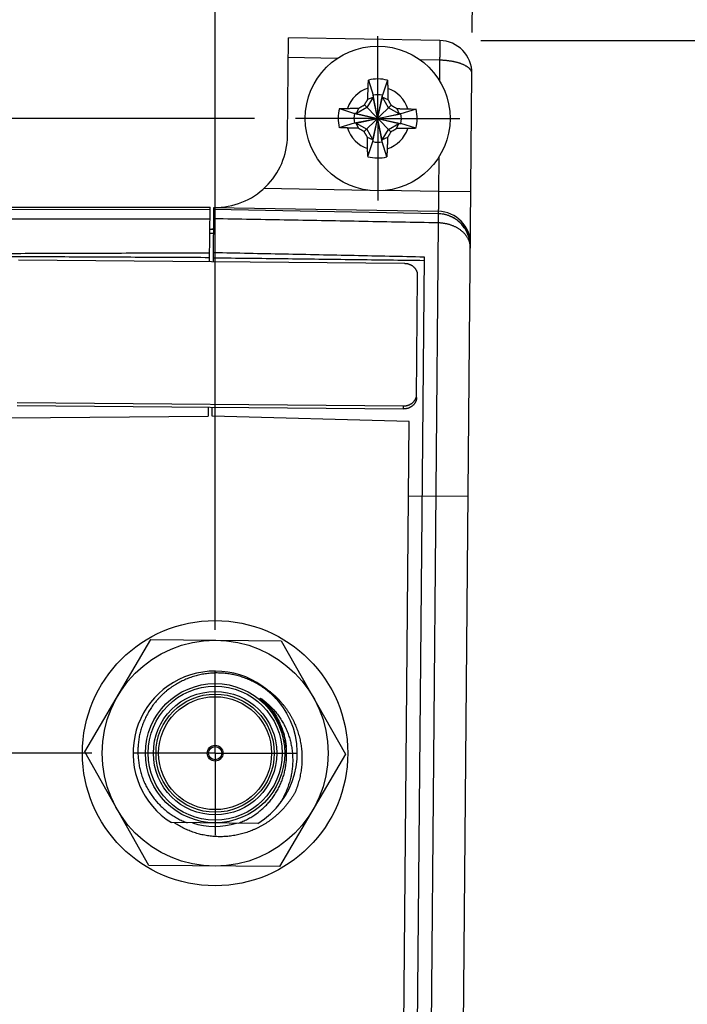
# Model space of a CAD drawing. Header units: inches. Extents: x 0 to 22, y 0 to 17.
# Tile 19 of 85: x 3.3 to 4.4, y 8.6 to 10.1. Entities that reach past the tile are written whole.
import ezdxf

# ---------------------------------------------------------------- set-up
doc = ezdxf.new("R2010")
doc.units = ezdxf.units.IN
doc.header["$LTSCALE"] = 1.21
doc.header["$MEASUREMENT"] = 0
doc.linetypes.add('CENTER', pattern=[0.6, 0.375, -0.075, 0.075, -0.075])
doc.layers.get('0').update_dxf_attribs({"linetype": 'CONTINUOUS'})
doc.layers.add('DEFAULT_1', color=7, linetype='CENTER')
doc.layers.add('DIMENSIONS', color=7, linetype='CONTINUOUS')
doc.styles.get("Standard").update_dxf_attribs({"font": 'txt', "width": 0.8})
doc.dimstyles.new('DIMSTYLE_1', dxfattribs={"dimtxt": 0.125, "dimasz": 0.18, "dimexe": 0.18, "dimexo": 0.0625, "dimgap": 0.09, "dimtad": 0, "dimtih": 1, "dimtoh": 1, "dimdec": 3, "dimzin": 4, "dimdsep": 46, "dimtxsty": 'STANDARD', "dimblk": '_FILLED', "dimblk1": '_FILLED', "dimblk2": '_FILLED', "dimcen": 0.09, "dimadec": 0, "dimazin": 0, "dimtp": 0.01, "dimtm": 0.01, "dimtfac": 1, "dimtdec": 3, "dimtofl": 0, "dimtmove": 0, "dimatfit": 3, "dimldrblk": '_FILLED', "dimfxl": 1, "dimtolj": 1, "dimtzin": 4, "dimarcsym": 0})
doc.dimstyles.new('DIMSTYLE_2', dxfattribs={"dimtxt": 0.125, "dimasz": 0.18, "dimexe": 0.18, "dimexo": 0.0625, "dimgap": 0.09, "dimtad": 0, "dimtih": 1, "dimtoh": 1, "dimdec": 3, "dimzin": 4, "dimdsep": 46, "dimtxsty": 'STANDARD', "dimblk": '_FILLED', "dimblk1": '_FILLED', "dimblk2": '_FILLED', "dimcen": 0.09, "dimadec": 0, "dimazin": 0, "dimtp": 0.01, "dimtm": 0.01, "dimtfac": 1, "dimtdec": 3, "dimtofl": 0, "dimtmove": 0, "dimatfit": 3, "dimldrblk": '_FILLED', "dimfxl": 1, "dimtolj": 1, "dimtzin": 4, "dimarcsym": 0})

# ---------------------------------------------------------------- blocks, each defined once
blk = doc.blocks.new('*D3')
at = {"layer": 'DIMENSIONS', "color": 2, "linetype": 'CONTINUOUS'}
blk.add_line((3.4518, 9.0061), (2.5117, 9.0061), dxfattribs=at)
at = {"layer": 'DIMENSIONS', "color": 2, "linetype": 'CONTINUOUS', "width": 0.8}
for s, p in [('[', (1.7492, 8.9436)), (']', (2.3492, 8.9436)), ('3.851', (1.1242, 8.9436)), ('97.81', (1.8492, 8.9436))]:
    blk.add_text(s, height=0.125, dxfattribs=at).set_placement(p)
blk = doc.blocks.new('_FILLED')
at = {"color": 0, "linetype": 'BYBLOCK'}
blk.add_solid([(0, 0), (-1, 0.1736), (-1, -0.1736)], dxfattribs=at)
blk = doc.blocks.new('*D4')
at = {"layer": 'DIMENSIONS', "color": 2, "linetype": 'CONTINUOUS'}
blk.add_line((3.6993, 9.9726), (2.5117, 9.9726), dxfattribs=at)
at = {"layer": 'DIMENSIONS', "color": 2, "linetype": 'CONTINUOUS', "width": 0.8}
for s, p in [('4.817', (1.0242, 9.9101)), ('[', (1.6492, 9.9101)), ('122.36', (1.7492, 9.9101)), (']', (2.3492, 9.9101))]:
    blk.add_text(s, height=0.125, dxfattribs=at).set_placement(p)
blk = doc.blocks.new('*D7')
at = {"layer": 'DIMENSIONS', "color": 2, "linetype": 'CONTINUOUS'}
blk.add_line((3.6394, 9.1937), (3.6394, 10.7828), dxfattribs=at)
at = {"layer": 'DIMENSIONS', "color": 2, "linetype": 'CONTINUOUS', "width": 0.8}
for s, p in [(']', (3.7019, 12.1703)), ('7.53', (3.7019, 11.7703)), ('[', (3.7019, 11.6703)), ('.297', (3.7019, 11.1453)), ('2X ', (3.7019, 10.8453))]:
    blk.add_text(s, height=0.125, rotation=90, dxfattribs=at).set_placement(p)
blk = doc.blocks.new('*D9')
at = {"layer": 'DIMENSIONS', "color": 2, "linetype": 'CONTINUOUS'}
for p, q in [((3.2407, 9.8447), (3.2506, 10.9797)), ((4.031, 10.1033), (4.0386, 10.9728)), ((3.2496, 10.8547), (2.8896, 10.8579)), ((4.0375, 10.8478), (4.3318, 10.8453)), ((4.3318, 10.8453), (4.4493, 10.8453))]:
    blk.add_line(p, q, dxfattribs=at)
at = {"layer": 'DIMENSIONS', "color": 2, "linetype": 'CONTINUOUS', "xscale": 0.18, "yscale": 0.18, "zscale": 0.18}
for p, rotation in [((3.2496, 10.8547), 359.5), ((4.0375, 10.8478), 179.5)]:
    blk.add_blockref('_FILLED', p, dxfattribs=dict(at, rotation=rotation))
at = {"layer": 'DIMENSIONS', "color": 2, "linetype": 'CONTINUOUS', "width": 0.8}
for s, p in [('[', (5.0368, 10.7828)), (']', (5.6368, 10.7828)), ('.788', (4.5118, 10.7828)), ('20.02', (5.1368, 10.7828))]:
    blk.add_text(s, height=0.125, dxfattribs=at).set_placement(p)
blk = doc.blocks.new('*D10')
at = {"layer": 'DIMENSIONS', "color": 2, "linetype": 'CONTINUOUS'}
for p, q in [((4.0439, 10.0913), (5.3509, 10.0913)), ((5.2259, 10.0913), (5.2259, 7.844)), ((5.2259, 5.0326), (5.2259, 7.594)), ((3.5413, 5.0326), (5.3509, 5.0326))]:
    blk.add_line(p, q, dxfattribs=at)
at = {"layer": 'DIMENSIONS', "color": 2, "linetype": 'CONTINUOUS', "xscale": 0.18, "yscale": 0.18, "zscale": 0.18}
for p, rotation in [((5.2259, 10.0913), 90), ((5.2259, 5.0326), 270)]:
    blk.add_blockref('_FILLED', p, dxfattribs=dict(at, rotation=rotation))
at = {"layer": 'DIMENSIONS', "color": 2, "linetype": 'CONTINUOUS', "width": 0.8}
for s, p in [('5.059', (4.5134, 7.6565)), ('[', (5.1384, 7.6565)), ('128.49', (5.2384, 7.6565)), (']', (5.8384, 7.6565))]:
    blk.add_text(s, height=0.125, dxfattribs=at).set_placement(p)

msp = doc.modelspace()

# ---------------------------------------------------------------- linework, layer by layer
at = {"color": 7, "linetype": 'CONTINUOUS'}
for p, q in [((3.7496, 9.9462), (3.7509, 10.0953)), ((3.9814, 10.0913), (3.7509, 10.0953)), ((3.8729, 10.0311), (3.8799, 10.0081)), ((3.9019, 10.0308), (3.8945, 10.008)), ((3.9895, 5.3457), (4.0305, 10.0408)), ((3.8799, 10.0052), (3.8705, 9.9893)), ((3.8719, 10.0018), (3.8799, 10.0052)), ((3.8793, 9.9373), (3.8945, 10.008)), ((3.8793, 9.9402), (3.8944, 10.0051)), ((3.8799, 10.0081), (3.8799, 10.0052)), ((3.8939, 9.9372), (3.8799, 10.0081)), ((3.8939, 9.9401), (3.8799, 10.0052)), ((3.8944, 10.0051), (3.8945, 10.008)), ((3.9035, 9.989), (3.8944, 10.0051)), ((3.8944, 10.0051), (3.9024, 10.0015)), ((3.8287, 9.9877), (3.8515, 9.9802)), ((3.8705, 9.9893), (3.8545, 9.9802)), ((3.8545, 9.9802), (3.858, 9.9882)), ((3.8664, 9.9525), (3.9074, 9.9928)), ((3.907, 9.9521), (3.8667, 9.9932)), ((3.9194, 9.9796), (3.9035, 9.989)), ((3.916, 9.9877), (3.9194, 9.9796)), ((3.9453, 9.9867), (3.9223, 9.9796)), ((3.8514, 9.9657), (3.9223, 9.9796)), ((3.8545, 9.9802), (3.8515, 9.9802)), ((3.8515, 9.9802), (3.9222, 9.9651)), ((3.8543, 9.9656), (3.9194, 9.9796)), ((3.8545, 9.9802), (3.9193, 9.9651)), ((3.9223, 9.9796), (3.9194, 9.9796)), ((3.8285, 9.9586), (3.8514, 9.9657)), ((3.8514, 9.9657), (3.8543, 9.9656)), ((3.8577, 9.9576), (3.8543, 9.9656)), ((3.8543, 9.9656), (3.8702, 9.9563)), ((3.8702, 9.9563), (3.8793, 9.9402)), ((3.8939, 9.9401), (3.9032, 9.956)), ((3.9032, 9.956), (3.9193, 9.9651)), ((3.9157, 9.9571), (3.9193, 9.9651)), ((3.9193, 9.9651), (3.9222, 9.9651)), ((3.945, 9.9576), (3.9222, 9.9651)), ((3.8793, 9.9402), (3.8713, 9.9438)), ((3.9019, 9.9435), (3.8939, 9.9401)), ((3.8719, 9.9145), (3.8793, 9.9373)), ((3.8793, 9.9402), (3.8793, 9.9373)), ((3.8939, 9.9372), (3.8939, 9.9401)), ((3.9009, 9.9142), (3.8939, 9.9372)), ((3.2902, 9.8373), (3.6317, 9.8373)), ((3.631, 9.7541), (3.6317, 9.8373)), ((3.637, 9.7541), (3.6377, 9.8372)), ((3.6377, 9.8372), (3.9791, 9.8313)), ((3.6317, 9.8338), (3.2902, 9.8336)), ((3.9791, 9.8275), (3.6377, 9.8338)), ((3.6314, 9.8039), (3.6374, 9.8038)), ((3.6374, 9.8038), (3.6344, 9.8038)), ((4.0282, 9.7808), (4.0282, 9.7809)), ((3.9196, 5.3607), (3.958, 9.7615)), ((3.928, 9.7515), (3.34, 9.7567)), ((3.9462, 9.5477), (3.9478, 9.7337)), ((3.3381, 9.54), (3.9261, 9.5349)), ((3.338, 9.5354), (3.926, 9.5302)), ((3.629, 9.5328), (3.6289, 9.5191)), ((3.6349, 9.5191), (3.635, 9.5328)), ((3.3289, 9.5165), (3.6289, 9.5191)), ((3.9349, 9.5112), (3.6349, 9.5191)), ((3.9008, 5.6114), (3.9349, 9.5112)), ((3.4408, 9.0079), (3.5416, 9.179)), ((3.5416, 9.179), (3.7402, 9.1773)), ((3.7402, 9.1773), (3.838, 9.0044)), ((3.5386, 8.835), (3.4408, 9.0079)), ((3.838, 9.0044), (3.7372, 8.8333)), ((3.7042, 8.8992), (3.5728, 8.9004)), ((3.7372, 8.8333), (3.5386, 8.835))]:
    msp.add_line(p, q, dxfattribs=at)
at = {"color": 9, "linetype": 'CONTINUOUS'}
for p, q in [((3.8252, 10.064), (3.7507, 10.0653)), ((3.9811, 10.0613), (3.9518, 10.0618)), ((3.9811, 10.0613), (3.9808, 10.0303)), ((3.9798, 9.9133), (3.9793, 9.8613)), ((3.8746, 9.8631), (3.7137, 9.8659)), ((3.9793, 9.8613), (3.8953, 9.8627)), ((4.0289, 9.8608), (3.9793, 9.8613)), ((3.9789, 9.8136), (3.9396, 5.3083)), ((3.926, 9.5302), (3.9261, 9.5349)), ((3.9339, 9.3982), (4.0249, 9.3974))]:
    msp.add_line(p, q, dxfattribs=at)
at = {"color": 7, "linetype": 'CONTINUOUS'}
msp.add_lwpolyline([(4.0282, 9.7755), (4.0281, 9.7774), (4.028, 9.7797), (4.0278, 9.7819), (4.0275, 9.7841), (4.0271, 9.7862), (4.0267, 9.7884), (4.0261, 9.7905), (4.0255, 9.7926), (4.0247, 9.7946), (4.0239, 9.7966), (4.0231, 9.7986), (4.0221, 9.8006), (4.021, 9.8024), (4.0199, 9.8043), (4.0188, 9.806), (4.0175, 9.8078), (4.0162, 9.8094), (4.0148, 9.811), (4.0134, 9.8125), (4.0119, 9.814), (4.0104, 9.8154), (4.0088, 9.8167), (4.0072, 9.818), (4.0055, 9.8192), (4.0038, 9.8203), (4.002, 9.8213), (4.0002, 9.8223), (3.9984, 9.8231), (3.9965, 9.824), (3.9946, 9.8247), (3.9927, 9.8253), (3.9908, 9.8259), (3.9888, 9.8264), (3.9869, 9.8268), (3.9849, 9.8271), (3.9829, 9.8273), (3.9809, 9.8275), (3.9791, 9.8275)], dxfattribs=at)
for centre, radius in [((3.8869, 9.9726), 0.1102), ((3.6394, 9.0061), 0.202), ((3.6394, 9.0061), 0.172), ((3.6394, 9.0061), 0.106), ((3.6394, 9.0061), 0.09), ((3.6394, 9.0061), 0.012), ((3.6394, 9.0061), 0.01)]:
    msp.add_circle(centre, radius, dxfattribs=at)
at = {"color": 9, "linetype": 'CONTINUOUS'}
for radius in [0.102, 0.094, 0.086]:
    msp.add_circle((3.6394, 9.0061), radius, dxfattribs=at)
at = {"color": 7, "linetype": 'CONTINUOUS'}
for centre, radius, start, end in [((3.9805, 10.0413), 0.05, 359.5, 88.9726), ((3.8869, 9.9726), 0.0601, 75.5154, 103.4846), ((3.8869, 9.9726), 0.0361, 77.8738, 101.1262), ((3.8869, 9.9726), 0.0601, 165.5154, 193.4846), ((3.8869, 9.9726), 0.0601, 345.5154, 13.4846), ((3.8869, 9.9726), 0.0361, 167.8738, 191.1262), ((3.8869, 9.9726), 0.0361, 347.8738, 11.1262), ((3.6396, 9.9472), 0.11, 268.9583, 359.5), ((3.8869, 9.9726), 0.0361, 257.8738, 281.1262), ((3.8869, 9.9726), 0.0601, 255.5154, 283.4846), ((3.9782, 9.7813), 0.05, 359.5, 89), ((3.6394, 9.0061), 0.125, 29.0421, 237.777), ((3.6394, 9.0061), 0.125, 301.223, 28.9671), ((3.6394, 9.0061), 0.1115, 251.9753, 287.0247)]:
    msp.add_arc(centre, radius, start, end, dxfattribs=at)
at = {"color": 9, "linetype": 'CONTINUOUS'}
for start, end in [(107.5064, 161.4936), (17.5064, 71.4936), (197.5064, 251.4936), (287.5064, 341.4936)]:
    msp.add_arc((3.8869, 9.9726), 0.0483, start, end, dxfattribs=at)
for points, knots in [([(3.9814, 10.0913), (3.9814, 10.0913), (3.9814, 10.0912), (3.9814, 10.0911), (3.9814, 10.0909), (3.9814, 10.0907), (3.9814, 10.0904), (3.9814, 10.09), (3.9814, 10.0896), (3.9814, 10.0891), (3.9815, 10.0886), (3.9815, 10.088), (3.9815, 10.0874), (3.9815, 10.0866), (3.9815, 10.0859), (3.9815, 10.0851), (3.9815, 10.0843), (3.9814, 10.0834), (3.9814, 10.0826), (3.9814, 10.0818), (3.9814, 10.0809), (3.9814, 10.0799), (3.9814, 10.0788), (3.9814, 10.0778), (3.9814, 10.0767), (3.9814, 10.0756), (3.9814, 10.0747), (3.9814, 10.0737), (3.9814, 10.0728), (3.9814, 10.0719), (3.9813, 10.0709), (3.9813, 10.0698), (3.9813, 10.0687), (3.9813, 10.0674), (3.9813, 10.0661), (3.9813, 10.0648), (3.9812, 10.0635), (3.9813, 10.0623), (3.9811, 10.0616), (3.9811, 10.0613)], [0, 0, 0, 0, 0.001642, 0.005088, 0.010847, 0.018894, 0.02914, 0.041401, 0.055433, 0.071157, 0.088642, 0.108107, 0.129849, 0.15385, 0.179614, 0.206484, 0.233702, 0.260811, 0.288133, 0.316288, 0.34616, 0.378648, 0.413799, 0.450232, 0.486466, 0.521412, 0.5542, 0.585172, 0.615272, 0.645739, 0.677893, 0.712862, 0.751445, 0.793326, 0.837735, 0.882907, 0.92653, 0.966339, 1, 1, 1, 1]), ([(4.0305, 10.0408), (4.0305, 10.0411), (4.0305, 10.0417), (4.0303, 10.0426), (4.0301, 10.0435), (4.0297, 10.0444), (4.0293, 10.0453), (4.0288, 10.0462), (4.0281, 10.047), (4.0274, 10.0478), (4.0266, 10.0487), (4.0257, 10.0495), (4.0247, 10.0503), (4.0236, 10.0511), (4.0225, 10.0518), (4.0213, 10.0525), (4.02, 10.0532), (4.0187, 10.0539), (4.0172, 10.0546), (4.0158, 10.0552), (4.0142, 10.0558), (4.0126, 10.0564), (4.011, 10.0569), (4.0093, 10.0574), (4.0075, 10.0579), (4.0058, 10.0583), (4.004, 10.0588), (4.0021, 10.0591), (4.0003, 10.0595), (3.9984, 10.0598), (3.9964, 10.0601), (3.9945, 10.0604), (3.9925, 10.0606), (3.9906, 10.0608), (3.9886, 10.061), (3.9867, 10.0611), (3.9848, 10.0612), (3.9829, 10.0612), (3.9817, 10.0613), (3.9811, 10.0613)], [0, 0, 0, 0, 0.015528, 0.031599, 0.047827, 0.06439, 0.081453, 0.099163, 0.117645, 0.136992, 0.157255, 0.178464, 0.200614, 0.223678, 0.24762, 0.272427, 0.298081, 0.324572, 0.3519, 0.380069, 0.409078, 0.438855, 0.469279, 0.500213, 0.531606, 0.563471, 0.595834, 0.628693, 0.66203, 0.695833, 0.730044, 0.764546, 0.799216, 0.833888, 0.868348, 0.902388, 0.935809, 0.968414, 1, 1, 1, 1]), ([(3.9793, 9.8613), (3.9793, 9.8608), (3.9794, 9.8598), (3.9794, 9.8583), (3.9794, 9.8569), (3.9794, 9.8554), (3.9794, 9.854), (3.9794, 9.8526), (3.9794, 9.8512), (3.9794, 9.8498), (3.9794, 9.8485), (3.9794, 9.8471), (3.9794, 9.8459), (3.9794, 9.8446), (3.9794, 9.8434), (3.9794, 9.8423), (3.9794, 9.8411), (3.9793, 9.8401), (3.9793, 9.8391), (3.9793, 9.8381), (3.9793, 9.8372), (3.9793, 9.8363), (3.9793, 9.8356), (3.9793, 9.8348), (3.9793, 9.8342), (3.9792, 9.8336), (3.9792, 9.833), (3.9792, 9.8326), (3.9792, 9.8322), (3.9792, 9.8319), (3.9791, 9.8316), (3.9791, 9.8314), (3.9791, 9.8313), (3.9791, 9.8313), (3.9791, 9.8313)], [0, 0, 0, 0, 0.049081, 0.098017, 0.146699, 0.195014, 0.242848, 0.29009, 0.336637, 0.382392, 0.42725, 0.471089, 0.513787, 0.555238, 0.595361, 0.634074, 0.671278, 0.706863, 0.740732, 0.772811, 0.803029, 0.831312, 0.857579, 0.881757, 0.903794, 0.923653, 0.941295, 0.956678, 0.969763, 0.980518, 0.988919, 0.99495, 0.998613, 1, 1, 1, 1]), ([(3.9791, 9.8275), (3.9791, 9.8275), (3.9791, 9.8275), (3.9791, 9.8275), (3.9791, 9.8274), (3.9791, 9.8273), (3.9791, 9.827), (3.9791, 9.8267), (3.9791, 9.8264), (3.9791, 9.8259), (3.9791, 9.8254), (3.9791, 9.8249), (3.9791, 9.8242), (3.9791, 9.8235), (3.9791, 9.8228), (3.979, 9.822), (3.979, 9.8211), (3.979, 9.8202), (3.979, 9.8192), (3.979, 9.8181), (3.979, 9.8171), (3.979, 9.8159), (3.9789, 9.8148), (3.9789, 9.814), (3.9789, 9.8136)], [0, 0, 0, 0, 0.000078, 0.001485, 0.007881, 0.019302, 0.035725, 0.057113, 0.083416, 0.114573, 0.15051, 0.191144, 0.236378, 0.286106, 0.340211, 0.398567, 0.461035, 0.527469, 0.597713, 0.671601, 0.748959, 0.829606, 0.913352, 1, 1, 1, 1]), ([(3.9791, 9.8313), (3.9791, 9.8312), (3.9791, 9.8311), (3.9791, 9.8308), (3.9791, 9.8303), (3.9791, 9.8295), (3.9791, 9.8286), (3.9791, 9.8279), (3.9791, 9.8275)], [0, 0, 0, 0, 0.027985, 0.111913, 0.251723, 0.447318, 0.698569, 1, 1, 1, 1]), ([(4.0282, 9.7777), (4.0282, 9.7784), (4.0282, 9.7799), (4.028, 9.782), (4.0278, 9.7841), (4.0275, 9.7863), (4.0271, 9.7884), (4.0266, 9.7905), (4.026, 9.7925), (4.0254, 9.7946), (4.0246, 9.7966), (4.0237, 9.7985), (4.0228, 9.8005), (4.0218, 9.8024), (4.0207, 9.8042), (4.0195, 9.806), (4.0182, 9.8077), (4.0169, 9.8094), (4.0155, 9.8111), (4.014, 9.8126), (4.0125, 9.8141), (4.0108, 9.8156), (4.0092, 9.8169), (4.0074, 9.8182), (4.0057, 9.8194), (4.0038, 9.8206), (4.0019, 9.8216), (4, 9.8226), (3.998, 9.8235), (3.996, 9.8243), (3.994, 9.825), (3.9919, 9.8257), (3.9898, 9.8262), (3.9877, 9.8267), (3.9861, 9.8269), (3.9853, 9.827), (3.9852, 9.827)], [0, 0, 0, 0, 0.029994, 0.059989, 0.089987, 0.119989, 0.149997, 0.180011, 0.210034, 0.240067, 0.27011, 0.300164, 0.330231, 0.360312, 0.390407, 0.420516, 0.450641, 0.480782, 0.51094, 0.541113, 0.571303, 0.601509, 0.631732, 0.66197, 0.692224, 0.722493, 0.752776, 0.783073, 0.813382, 0.843703, 0.874035, 0.904376, 0.934725, 0.965082, 0.995445, 1, 1, 1, 1]), ([(3.2901, 9.8196), (3.3276, 9.8196), (3.4031, 9.8197), (3.5169, 9.8198), (3.5932, 9.8199), (3.6315, 9.8199)], [0, 0, 0, 0, 0.329762, 0.663114, 1, 1, 1, 1]), ([(3.9789, 9.8136), (3.9411, 9.8143), (3.8653, 9.8157), (3.7515, 9.8178), (3.6755, 9.8192), (3.6375, 9.8199)], [0, 0, 0, 0, 0.332719, 0.66605, 1, 1, 1, 1]), ([(4.0282, 9.7755), (4.0282, 9.7759), (4.0281, 9.777), (4.028, 9.7785), (4.0278, 9.7801), (4.0275, 9.7817), (4.0271, 9.7833), (4.0266, 9.7849), (4.026, 9.7865), (4.0254, 9.788), (4.0246, 9.7895), (4.0238, 9.791), (4.0228, 9.7925), (4.0218, 9.7939), (4.0208, 9.7953), (4.0196, 9.7967), (4.0184, 9.798), (4.0171, 9.7993), (4.0157, 9.8005), (4.0143, 9.8017), (4.0128, 9.8028), (4.0112, 9.8039), (4.0096, 9.805), (4.008, 9.806), (4.0063, 9.8069), (4.0045, 9.8078), (4.0027, 9.8086), (4.0009, 9.8093), (3.999, 9.81), (3.9971, 9.8107), (3.9951, 9.8113), (3.9932, 9.8118), (3.9912, 9.8122), (3.9892, 9.8126), (3.9871, 9.8129), (3.9851, 9.8132), (3.9831, 9.8134), (3.981, 9.8135), (3.9796, 9.8136), (3.9789, 9.8136)], [0, 0, 0, 0, 0.021247, 0.044741, 0.06832, 0.09201, 0.115835, 0.139839, 0.164065, 0.188529, 0.213228, 0.238157, 0.263339, 0.288787, 0.314507, 0.340505, 0.366787, 0.39335, 0.420189, 0.447299, 0.474679, 0.502321, 0.530214, 0.558349, 0.586714, 0.615294, 0.644079, 0.673056, 0.70221, 0.731526, 0.760989, 0.790583, 0.820295, 0.850107, 0.879995, 0.909939, 0.939928, 0.969952, 1, 1, 1, 1]), ([(3.7099, 9.0887), (3.7108, 9.0879), (3.7127, 9.0863), (3.7154, 9.0837), (3.7181, 9.081), (3.7206, 9.0783), (3.723, 9.0755), (3.7254, 9.0725), (3.7276, 9.0695), (3.7297, 9.0665), (3.7318, 9.0633), (3.7337, 9.0601), (3.7355, 9.0568), (3.7372, 9.0535), (3.7387, 9.0501), (3.7402, 9.0466), (3.7415, 9.0431), (3.7428, 9.0396), (3.7438, 9.036), (3.7448, 9.0324), (3.7457, 9.0288), (3.7464, 9.0251), (3.747, 9.0214), (3.7474, 9.0181), (3.7476, 9.0161), (3.7476, 9.0152)], [0, 0, 0, 0, 0.044147, 0.088294, 0.132442, 0.176589, 0.220736, 0.264883, 0.309031, 0.353178, 0.397325, 0.441472, 0.485619, 0.529767, 0.573914, 0.618061, 0.662208, 0.706356, 0.750503, 0.79465, 0.838797, 0.882944, 0.927092, 0.971239, 1, 1, 1, 1])]:
    msp.add_open_spline(points, degree=3, knots=knots, dxfattribs=at)
at = {"color": 7, "linetype": 'CONTINUOUS'}
for points, knots in [([(3.8723, 10.0187), (3.8724, 10.0197), (3.8725, 10.0216), (3.8726, 10.0247), (3.8727, 10.0279), (3.8728, 10.03), (3.8729, 10.0311)], [0, 0, 0, 0, 0.230122, 0.481149, 0.741523, 1, 1, 1, 1]), ([(3.9019, 10.0308), (3.9019, 10.0298), (3.902, 10.0277), (3.9021, 10.0245), (3.9022, 10.0214), (3.9022, 10.0194), (3.9022, 10.0185)], [0, 0, 0, 0, 0.251754, 0.510286, 0.763771, 1, 1, 1, 1]), ([(3.8719, 10.0018), (3.8719, 10.0023), (3.8719, 10.0034), (3.8719, 10.005), (3.872, 10.0068), (3.872, 10.0088), (3.8721, 10.0109), (3.8722, 10.0133), (3.8723, 10.0159), (3.8723, 10.0177), (3.8723, 10.0187)], [0, 0, 0, 0, 0.09198, 0.189892, 0.295352, 0.409971, 0.535336, 0.673456, 0.827316, 1, 1, 1, 1]), ([(3.9022, 10.0185), (3.9022, 10.0175), (3.9023, 10.0156), (3.9023, 10.013), (3.9023, 10.0107), (3.9023, 10.0085), (3.9024, 10.0066), (3.9024, 10.0048), (3.9024, 10.0031), (3.9024, 10.002), (3.9024, 10.0015)], [0, 0, 0, 0, 0.172684, 0.326544, 0.464664, 0.590029, 0.704648, 0.810108, 0.90802, 1, 1, 1, 1]), ([(3.8667, 9.9932), (3.8669, 9.9935), (3.8674, 9.9942), (3.868, 9.9953), (3.8686, 9.9964), (3.8693, 9.9974), (3.8699, 9.9985), (3.8706, 9.9996), (3.8712, 10.0007), (3.8716, 10.0014), (3.8719, 10.0018)], [0, 0, 0, 0, 0.124746, 0.249067, 0.373183, 0.497319, 0.621718, 0.746723, 0.872695, 1, 1, 1, 1]), ([(3.9024, 10.0015), (3.9026, 10.0011), (3.903, 10.0004), (3.9037, 9.9993), (3.9043, 9.9982), (3.9049, 9.9971), (3.9055, 9.9961), (3.9062, 9.995), (3.9068, 9.9939), (3.9072, 9.9932), (3.9074, 9.9928)], [0, 0, 0, 0, 0.127311, 0.253287, 0.378294, 0.502693, 0.626828, 0.750941, 0.875259, 1, 1, 1, 1]), ([(3.8287, 9.9877), (3.8298, 9.9877), (3.8319, 9.9878), (3.835, 9.9879), (3.8381, 9.9879), (3.8401, 9.988), (3.8411, 9.988)], [0, 0, 0, 0, 0.251754, 0.510286, 0.763771, 1, 1, 1, 1]), ([(3.8411, 9.988), (3.842, 9.988), (3.8439, 9.988), (3.8465, 9.9881), (3.8489, 9.9881), (3.851, 9.9881), (3.853, 9.9881), (3.8548, 9.9882), (3.8564, 9.9882), (3.8575, 9.9882), (3.858, 9.9882)], [0, 0, 0, 0, 0.172684, 0.326544, 0.464664, 0.590029, 0.704648, 0.810108, 0.90802, 1, 1, 1, 1]), ([(3.858, 9.9882), (3.8584, 9.9884), (3.8591, 9.9888), (3.8602, 9.9894), (3.8613, 9.9901), (3.8624, 9.9907), (3.8635, 9.9913), (3.8646, 9.9919), (3.8656, 9.9925), (3.8664, 9.993), (3.8667, 9.9932)], [0, 0, 0, 0, 0.127311, 0.253288, 0.378295, 0.502694, 0.626829, 0.750942, 0.875259, 1, 1, 1, 1]), ([(3.9074, 9.9928), (3.9078, 9.9926), (3.9085, 9.9922), (3.9095, 9.9915), (3.9106, 9.9909), (3.9117, 9.9903), (3.9128, 9.9896), (3.9138, 9.989), (3.9149, 9.9883), (3.9156, 9.9879), (3.916, 9.9877)], [0, 0, 0, 0, 0.124746, 0.249067, 0.373182, 0.497318, 0.621717, 0.746722, 0.872694, 1, 1, 1, 1]), ([(3.916, 9.9877), (3.9165, 9.9877), (3.9176, 9.9876), (3.9193, 9.9876), (3.9211, 9.9875), (3.923, 9.9875), (3.9252, 9.9874), (3.9275, 9.9874), (3.9301, 9.9873), (3.932, 9.9872), (3.9329, 9.9872)], [0, 0, 0, 0, 0.09198, 0.189892, 0.295352, 0.409971, 0.535336, 0.673456, 0.827316, 1, 1, 1, 1]), ([(3.9329, 9.9872), (3.9339, 9.9871), (3.9359, 9.9871), (3.9389, 9.987), (3.9421, 9.9868), (3.9442, 9.9867), (3.9453, 9.9867)], [0, 0, 0, 0, 0.230122, 0.481149, 0.741523, 1, 1, 1, 1]), ([(3.8408, 9.9581), (3.8399, 9.9581), (3.8379, 9.9582), (3.8348, 9.9583), (3.8317, 9.9585), (3.8295, 9.9586), (3.8285, 9.9586)], [0, 0, 0, 0, 0.230122, 0.481149, 0.741523, 1, 1, 1, 1]), ([(3.8577, 9.9576), (3.8572, 9.9576), (3.8562, 9.9577), (3.8545, 9.9577), (3.8527, 9.9577), (3.8507, 9.9578), (3.8486, 9.9579), (3.8463, 9.9579), (3.8436, 9.958), (3.8418, 9.9581), (3.8408, 9.9581)], [0, 0, 0, 0, 0.09198, 0.189892, 0.295352, 0.409971, 0.535336, 0.673456, 0.827316, 1, 1, 1, 1]), ([(3.8664, 9.9525), (3.866, 9.9527), (3.8653, 9.9531), (3.8642, 9.9538), (3.8631, 9.9544), (3.8621, 9.955), (3.861, 9.9557), (3.8599, 9.9563), (3.8588, 9.957), (3.8581, 9.9574), (3.8577, 9.9576)], [0, 0, 0, 0, 0.124746, 0.249067, 0.373183, 0.497319, 0.621718, 0.746723, 0.872695, 1, 1, 1, 1]), ([(3.9157, 9.9571), (3.9154, 9.9569), (3.9146, 9.9565), (3.9135, 9.9558), (3.9125, 9.9552), (3.9114, 9.9546), (3.9103, 9.954), (3.9092, 9.9534), (3.9081, 9.9528), (3.9074, 9.9523), (3.907, 9.9521)], [0, 0, 0, 0, 0.127311, 0.253288, 0.378295, 0.502694, 0.626829, 0.750942, 0.875259, 1, 1, 1, 1]), ([(3.9327, 9.9573), (3.9317, 9.9573), (3.9299, 9.9573), (3.9272, 9.9572), (3.9249, 9.9572), (3.9228, 9.9572), (3.9208, 9.9572), (3.919, 9.9571), (3.9173, 9.9571), (3.9163, 9.9571), (3.9157, 9.9571)], [0, 0, 0, 0, 0.172684, 0.326545, 0.464664, 0.590029, 0.704648, 0.810108, 0.90802, 1, 1, 1, 1]), ([(3.945, 9.9576), (3.944, 9.9576), (3.9419, 9.9575), (3.9388, 9.9574), (3.9357, 9.9574), (3.9337, 9.9573), (3.9327, 9.9573)], [0, 0, 0, 0, 0.251754, 0.510286, 0.763771, 1, 1, 1, 1]), ([(3.8713, 9.9438), (3.8711, 9.9441), (3.8707, 9.9449), (3.8701, 9.946), (3.8695, 9.9471), (3.8688, 9.9482), (3.8682, 9.9492), (3.8676, 9.9503), (3.867, 9.9514), (3.8666, 9.9521), (3.8664, 9.9525)], [0, 0, 0, 0, 0.127311, 0.253288, 0.378295, 0.502694, 0.626829, 0.750942, 0.875259, 1, 1, 1, 1]), ([(3.8715, 9.9268), (3.8715, 9.9278), (3.8715, 9.9297), (3.8715, 9.9323), (3.8714, 9.9346), (3.8714, 9.9368), (3.8714, 9.9387), (3.8714, 9.9405), (3.8714, 9.9422), (3.8713, 9.9433), (3.8713, 9.9438)], [0, 0, 0, 0, 0.172684, 0.326544, 0.464664, 0.590029, 0.704648, 0.810108, 0.90802, 1, 1, 1, 1]), ([(3.9019, 9.9435), (3.9019, 9.943), (3.9019, 9.9419), (3.9018, 9.9403), (3.9018, 9.9385), (3.9017, 9.9365), (3.9017, 9.9344), (3.9016, 9.932), (3.9015, 9.9294), (3.9014, 9.9276), (3.9014, 9.9266)], [0, 0, 0, 0, 0.09198, 0.189892, 0.295352, 0.409971, 0.535336, 0.673456, 0.827316, 1, 1, 1, 1]), ([(3.907, 9.9521), (3.9068, 9.9518), (3.9064, 9.9511), (3.9058, 9.95), (3.9051, 9.9489), (3.9045, 9.9478), (3.9038, 9.9468), (3.9032, 9.9457), (3.9026, 9.9446), (3.9021, 9.9439), (3.9019, 9.9435)], [0, 0, 0, 0, 0.124746, 0.249067, 0.373182, 0.497318, 0.621717, 0.746722, 0.872694, 1, 1, 1, 1]), ([(3.8719, 9.9145), (3.8718, 9.9155), (3.8718, 9.9176), (3.8717, 9.9208), (3.8716, 9.9239), (3.8716, 9.9259), (3.8715, 9.9268)], [0, 0, 0, 0, 0.251754, 0.510286, 0.763771, 1, 1, 1, 1]), ([(3.9014, 9.9266), (3.9014, 9.9256), (3.9013, 9.9237), (3.9012, 9.9206), (3.901, 9.9174), (3.9009, 9.9153), (3.9009, 9.9142)], [0, 0, 0, 0, 0.230122, 0.481149, 0.741523, 1, 1, 1, 1]), ([(3.631, 9.7606), (3.5954, 9.7607), (3.5242, 9.7611), (3.4172, 9.7616), (3.3458, 9.762), (3.31, 9.7622)], [0, 0, 0, 0, 0.332622, 0.665955, 1, 1, 1, 1]), ([(3.3101, 9.7671), (3.3457, 9.7672), (3.4169, 9.7675), (3.5239, 9.7678), (3.5953, 9.768), (3.6311, 9.7681)], [0, 0, 0, 0, 0.332636, 0.665969, 1, 1, 1, 1]), ([(3.958, 9.7615), (3.9225, 9.7622), (3.8512, 9.7637), (3.7442, 9.7659), (3.6728, 9.7673), (3.6371, 9.7681)], [0, 0, 0, 0, 0.332636, 0.665969, 1, 1, 1, 1]), ([(3.637, 9.7605), (3.6726, 9.7601), (3.7439, 9.7592), (3.8509, 9.7579), (3.9223, 9.757), (3.958, 9.7565)], [0, 0, 0, 0, 0.332622, 0.665955, 1, 1, 1, 1]), ([(3.9478, 9.7337), (3.9478, 9.734), (3.9478, 9.7346), (3.9477, 9.7355), (3.9476, 9.7365), (3.9474, 9.7374), (3.9472, 9.7383), (3.9469, 9.7392), (3.9465, 9.74), (3.9461, 9.7409), (3.9457, 9.7417), (3.9452, 9.7426), (3.9447, 9.7434), (3.9441, 9.7441), (3.9434, 9.7449), (3.9428, 9.7456), (3.9421, 9.7462), (3.9413, 9.7469), (3.9405, 9.7475), (3.9397, 9.7481), (3.9388, 9.7486), (3.9379, 9.7491), (3.937, 9.7495), (3.9361, 9.75), (3.9351, 9.7503), (3.9341, 9.7506), (3.9331, 9.7509), (3.9321, 9.7511), (3.9311, 9.7513), (3.93, 9.7514), (3.929, 9.7515), (3.9283, 9.7515), (3.928, 9.7515)], [0, 0, 0, 0, 0.031259, 0.062546, 0.093873, 0.125279, 0.156767, 0.18838, 0.220112, 0.252007, 0.284055, 0.316295, 0.348714, 0.381344, 0.414172, 0.447219, 0.480476, 0.513946, 0.547631, 0.581516, 0.61561, 0.649882, 0.684347, 0.718965, 0.753751, 0.788658, 0.823699, 0.858829, 0.894053, 0.92933, 0.964656, 1, 1, 1, 1]), ([(3.9261, 9.5349), (3.9264, 9.5349), (3.9271, 9.5349), (3.9282, 9.535), (3.9292, 9.5351), (3.9302, 9.5352), (3.9312, 9.5354), (3.9322, 9.5357), (3.9332, 9.536), (3.9342, 9.5363), (3.9352, 9.5367), (3.9361, 9.5372), (3.937, 9.5376), (3.9378, 9.5382), (3.9387, 9.5387), (3.9395, 9.5393), (3.9403, 9.5399), (3.941, 9.5406), (3.9417, 9.5413), (3.9423, 9.542), (3.9429, 9.5428), (3.9435, 9.5436), (3.944, 9.5444), (3.9444, 9.5452), (3.9448, 9.5461), (3.9452, 9.5469), (3.9455, 9.5478), (3.9458, 9.5487), (3.946, 9.5496), (3.9461, 9.5506), (3.9462, 9.5515), (3.9462, 9.5521), (3.9462, 9.5524)], [0, 0, 0, 0, 0.035344, 0.07067, 0.105947, 0.141171, 0.176301, 0.211342, 0.246249, 0.281035, 0.315653, 0.350118, 0.38439, 0.418484, 0.452369, 0.486054, 0.519524, 0.552781, 0.585828, 0.618656, 0.651286, 0.683705, 0.715945, 0.747993, 0.779888, 0.81162, 0.843233, 0.874721, 0.906127, 0.937454, 0.968741, 1, 1, 1, 1]), ([(3.9462, 9.5477), (3.9462, 9.5474), (3.9461, 9.5468), (3.9461, 9.5459), (3.9459, 9.545), (3.9457, 9.5441), (3.9455, 9.5432), (3.9452, 9.5423), (3.9448, 9.5414), (3.9444, 9.5406), (3.9439, 9.5397), (3.9434, 9.5389), (3.9429, 9.5381), (3.9423, 9.5374), (3.9416, 9.5366), (3.9409, 9.5359), (3.9402, 9.5353), (3.9394, 9.5346), (3.9386, 9.5341), (3.9378, 9.5335), (3.9369, 9.533), (3.936, 9.5325), (3.9351, 9.5321), (3.9342, 9.5317), (3.9332, 9.5313), (3.9322, 9.531), (3.9312, 9.5308), (3.9302, 9.5306), (3.9292, 9.5304), (3.9281, 9.5303), (3.9271, 9.5302), (3.9264, 9.5302), (3.926, 9.5302)], [0, 0, 0, 0, 0.031259, 0.062546, 0.093873, 0.125279, 0.156767, 0.18838, 0.220112, 0.252007, 0.284055, 0.316295, 0.348714, 0.381344, 0.414172, 0.447219, 0.480476, 0.513946, 0.547631, 0.581516, 0.61561, 0.649882, 0.684347, 0.718965, 0.753751, 0.788658, 0.823699, 0.858829, 0.894053, 0.92933, 0.964656, 1, 1, 1, 1]), ([(3.6405, 9.1282), (3.6391, 9.1281), (3.6364, 9.1281), (3.6323, 9.1278), (3.6283, 9.1274), (3.6242, 9.1269), (3.6202, 9.1262), (3.6162, 9.1254), (3.6123, 9.1245), (3.6083, 9.1234), (3.6045, 9.1222), (3.6006, 9.1209), (3.5968, 9.1194), (3.5931, 9.1178), (3.5894, 9.1161), (3.5858, 9.1143), (3.5822, 9.1124), (3.5788, 9.1103), (3.5753, 9.1081), (3.572, 9.1058), (3.5687, 9.1034), (3.5656, 9.1009), (3.5625, 9.0983), (3.5595, 9.0956), (3.5566, 9.0928), (3.5538, 9.0899), (3.5511, 9.0869), (3.5485, 9.0839), (3.546, 9.0807), (3.5436, 9.0775), (3.5414, 9.0741), (3.5392, 9.0707), (3.5372, 9.0673), (3.5353, 9.0638), (3.5335, 9.0602), (3.5318, 9.0565), (3.5302, 9.0529), (3.5288, 9.0491), (3.5275, 9.0453), (3.5264, 9.0415), (3.5253, 9.0377), (3.5244, 9.0338), (3.5236, 9.0299), (3.523, 9.0259), (3.5225, 9.022), (3.5221, 9.018), (3.5219, 9.014), (3.5218, 9.0101), (3.5218, 9.0061), (3.522, 9.0021), (3.5223, 8.9982), (3.5227, 8.9942), (3.5233, 8.9903), (3.5239, 8.9864), (3.5248, 8.9825), (3.5257, 8.9787), (3.5268, 8.9749), (3.528, 8.9711), (3.5294, 8.9674), (3.5308, 8.9637), (3.5324, 8.9601), (3.5341, 8.9565), (3.5359, 8.9531), (3.5379, 8.9496), (3.5399, 8.9463), (3.5421, 8.943), (3.5444, 8.9398), (3.5467, 8.9366), (3.5492, 8.9336), (3.5518, 8.9307), (3.5545, 8.9278), (3.5573, 8.925), (3.5601, 8.9223), (3.5631, 8.9198), (3.5661, 8.9173), (3.5692, 8.9149), (3.5724, 8.9127), (3.5757, 8.9105), (3.579, 8.9085), (3.5824, 8.9066), (3.5859, 8.9048), (3.5894, 8.9031), (3.593, 8.9016), (3.5954, 8.9006), (3.5966, 8.9002)], [0, 0, 0, 0, 0.012489, 0.024973, 0.037447, 0.049916, 0.062377, 0.07483, 0.087278, 0.099716, 0.112149, 0.124575, 0.136991, 0.149403, 0.161805, 0.174201, 0.186591, 0.198971, 0.211346, 0.223712, 0.236072, 0.248426, 0.260769, 0.273109, 0.285439, 0.297762, 0.31008, 0.322387, 0.33469, 0.346985, 0.359271, 0.371553, 0.383824, 0.39609, 0.408349, 0.420598, 0.432843, 0.445078, 0.457307, 0.469529, 0.481742, 0.49395, 0.506149, 0.518341, 0.530527, 0.542703, 0.554874, 0.567037, 0.579192, 0.591342, 0.603481, 0.615616, 0.627742, 0.63986, 0.651973, 0.664076, 0.676173, 0.688264, 0.700344, 0.712421, 0.724487, 0.736547, 0.748601, 0.760645, 0.772684, 0.784715, 0.796737, 0.808755, 0.820761, 0.832764, 0.844758, 0.856743, 0.868723, 0.880693, 0.892658, 0.904615, 0.916563, 0.928506, 0.940439, 0.952366, 0.964287, 0.976197, 0.988103, 1, 1, 1, 1]), ([(3.7488, 9.0667), (3.7481, 9.0678), (3.7467, 9.0702), (3.7444, 9.0736), (3.7421, 9.077), (3.7396, 9.0803), (3.7371, 9.0835), (3.7344, 9.0866), (3.7316, 9.0896), (3.7287, 9.0926), (3.7258, 9.0954), (3.7227, 9.0981), (3.7196, 9.1007), (3.7164, 9.1033), (3.7131, 9.1057), (3.7097, 9.108), (3.7062, 9.1102), (3.7027, 9.1122), (3.6991, 9.1142), (3.6955, 9.116), (3.6918, 9.1177), (3.688, 9.1193), (3.6842, 9.1208), (3.6804, 9.1221), (3.6765, 9.1233), (3.6726, 9.1244), (3.6686, 9.1253), (3.6647, 9.1261), (3.6607, 9.1268), (3.6567, 9.1273), (3.6526, 9.1278), (3.6486, 9.128), (3.6445, 9.1282), (3.6418, 9.1282), (3.6405, 9.1282)], [0, 0, 0, 0, 0.031521, 0.063027, 0.094511, 0.125983, 0.157432, 0.188869, 0.220284, 0.251684, 0.283067, 0.314429, 0.345778, 0.377104, 0.408418, 0.43971, 0.470988, 0.502246, 0.533488, 0.564713, 0.595917, 0.627109, 0.658277, 0.689433, 0.720567, 0.751687, 0.782789, 0.81387, 0.844938, 0.875983, 0.907016, 0.938026, 0.969023, 1, 1, 1, 1]), ([(3.7164, 9.1047), (3.7175, 9.1039), (3.7197, 9.1023), (3.723, 9.0998), (3.7262, 9.0972), (3.7294, 9.0944), (3.7324, 9.0916), (3.7353, 9.0887), (3.7382, 9.0856), (3.7409, 9.0825), (3.7436, 9.0793), (3.7461, 9.076), (3.7486, 9.0726), (3.7509, 9.0691), (3.7531, 9.0655), (3.7553, 9.0619), (3.7572, 9.0582), (3.7591, 9.0544), (3.7609, 9.0505), (3.7625, 9.0466), (3.764, 9.0427), (3.7653, 9.0387), (3.7666, 9.0346), (3.7677, 9.0305), (3.7687, 9.0263), (3.7695, 9.0221), (3.7702, 9.0179), (3.7708, 9.0137), (3.7712, 9.0094), (3.7715, 9.0051), (3.7716, 9.0008), (3.7716, 8.9965), (3.7715, 8.9922), (3.7712, 8.9879), (3.7708, 8.9836), (3.7702, 8.9793), (3.7696, 8.975), (3.7687, 8.9708), (3.7677, 8.9665), (3.7666, 8.9623), (3.7654, 8.9582), (3.764, 8.954), (3.7625, 8.9499), (3.7614, 8.9472), (3.7608, 8.9459)], [0, 0, 0, 0, 0.0231, 0.046237, 0.069406, 0.092613, 0.115853, 0.139129, 0.162439, 0.185784, 0.209165, 0.232579, 0.256029, 0.279512, 0.303032, 0.326584, 0.350174, 0.373795, 0.397453, 0.421144, 0.44487, 0.468631, 0.492425, 0.516255, 0.540117, 0.564016, 0.587947, 0.611914, 0.635913, 0.659949, 0.684017, 0.70812, 0.732257, 0.756427, 0.780633, 0.80487, 0.829145, 0.853449, 0.877792, 0.902164, 0.926574, 0.951014, 0.975491, 1, 1, 1, 1]), ([(3.7218, 9.0753), (3.7215, 9.0757), (3.7208, 9.0765), (3.7198, 9.0777), (3.7188, 9.0788), (3.7179, 9.0797), (3.7171, 9.0806), (3.7163, 9.0814), (3.7157, 9.0821), (3.715, 9.0828), (3.7144, 9.0834), (3.7139, 9.0839), (3.7134, 9.0844), (3.7129, 9.0848), (3.7125, 9.0852), (3.7121, 9.0856), (3.7118, 9.086), (3.7114, 9.0863), (3.7111, 9.0866), (3.7109, 9.0869), (3.7106, 9.0871), (3.7104, 9.0873), (3.7101, 9.0875), (3.7099, 9.0877), (3.7097, 9.0879), (3.7096, 9.0881), (3.7094, 9.0882), (3.7093, 9.0884), (3.7091, 9.0885), (3.709, 9.0886), (3.7089, 9.0887), (3.7088, 9.0888), (3.7087, 9.0889), (3.7086, 9.089), (3.7085, 9.0891), (3.7085, 9.0891), (3.7084, 9.0892), (3.7084, 9.0893), (3.7083, 9.0893), (3.7083, 9.0894), (3.7082, 9.0894), (3.7082, 9.0895), (3.7081, 9.0895), (3.7081, 9.0896), (3.7081, 9.0896), (3.708, 9.0896), (3.708, 9.0897), (3.708, 9.0897), (3.708, 9.0897), (3.708, 9.0897), (3.708, 9.0898), (3.7079, 9.0898), (3.7079, 9.0898), (3.7079, 9.0898), (3.7079, 9.0898), (3.7079, 9.0898), (3.7079, 9.0899), (3.7079, 9.0899), (3.7079, 9.0899), (3.708, 9.0899), (3.708, 9.0899), (3.708, 9.0899), (3.708, 9.0899), (3.708, 9.0899), (3.7081, 9.0899), (3.7081, 9.0899), (3.7081, 9.0898), (3.7082, 9.0898), (3.7082, 9.0898), (3.7082, 9.0898), (3.7083, 9.0898), (3.7083, 9.0898), (3.7084, 9.0897), (3.7084, 9.0897), (3.7085, 9.0897), (3.7085, 9.0896), (3.7086, 9.0896), (3.7087, 9.0895), (3.7088, 9.0895), (3.7089, 9.0894), (3.709, 9.0894), (3.7091, 9.0893), (3.7092, 9.0892), (3.7093, 9.0892), (3.7094, 9.0891), (3.7096, 9.089), (3.7097, 9.0889), (3.7098, 9.0888), (3.7099, 9.0887)], [0, 0, 0, 0, 0.068229, 0.14001, 0.204845, 0.263571, 0.316897, 0.365425, 0.409675, 0.450094, 0.487073, 0.520951, 0.552029, 0.580569, 0.606805, 0.630944, 0.653169, 0.673639, 0.692491, 0.709851, 0.725836, 0.740553, 0.754101, 0.766571, 0.778047, 0.788605, 0.798319, 0.807253, 0.815468, 0.82302, 0.829962, 0.836339, 0.842198, 0.847577, 0.852516, 0.857047, 0.861204, 0.865015, 0.868509, 0.871709, 0.874638, 0.87732, 0.879772, 0.882013, 0.88406, 0.885925, 0.887625, 0.88917, 0.890573, 0.891851, 0.893008, 0.894037, 0.894939, 0.895725, 0.896425, 0.897025, 0.897533, 0.89799, 0.898462, 0.899009, 0.899675, 0.900469, 0.901378, 0.902406, 0.903555, 0.904833, 0.906252, 0.90782, 0.90955, 0.911455, 0.913547, 0.915843, 0.918359, 0.921113, 0.924125, 0.927418, 0.931015, 0.934942, 0.939226, 0.9439, 0.948996, 0.95455, 0.960602, 0.967196, 0.974378, 0.982201, 0.990721, 1, 1, 1, 1]), ([(3.7099, 9.0887), (3.7109, 9.088), (3.7129, 9.0866), (3.7159, 9.0843), (3.7187, 9.0819), (3.7215, 9.0794), (3.7242, 9.0768), (3.7268, 9.0741), (3.7294, 9.0713), (3.7318, 9.0685), (3.7342, 9.0655), (3.7364, 9.0624), (3.7386, 9.0593), (3.7406, 9.0561), (3.7426, 9.0528), (3.7444, 9.0494), (3.7461, 9.046), (3.7477, 9.0425), (3.7492, 9.039), (3.7506, 9.0354), (3.7519, 9.0317), (3.753, 9.028), (3.754, 9.0242), (3.7549, 9.0204), (3.7557, 9.0166), (3.7563, 9.0127), (3.7568, 9.0088), (3.7572, 9.0049), (3.7574, 9.001), (3.7575, 8.997), (3.7575, 8.9931), (3.7574, 8.9891), (3.7571, 8.9851), (3.7566, 8.9812), (3.7561, 8.9772), (3.7554, 8.9733), (3.7546, 8.9693), (3.7536, 8.9654), (3.7525, 8.9615), (3.7513, 8.9577), (3.75, 8.9539), (3.7485, 8.9501), (3.7469, 8.9464), (3.7452, 8.9427), (3.7433, 8.939), (3.7413, 8.9354), (3.7392, 8.9319), (3.737, 8.9285), (3.7354, 8.9262), (3.7346, 8.9251)], [0, 0, 0, 0, 0.020163, 0.04038, 0.060639, 0.080953, 0.101316, 0.121724, 0.142187, 0.162694, 0.183252, 0.203861, 0.224513, 0.24522, 0.265973, 0.286772, 0.307625, 0.328521, 0.349468, 0.370465, 0.391505, 0.412598, 0.433736, 0.454923, 0.476161, 0.49744, 0.518773, 0.540152, 0.561576, 0.583053, 0.604571, 0.626141, 0.647759, 0.669419, 0.691132, 0.712889, 0.734693, 0.756547, 0.778442, 0.80039, 0.822383, 0.84442, 0.866509, 0.888639, 0.910819, 0.933046, 0.955315, 0.977636, 1, 1, 1, 1]), ([(3.7477, 9.0149), (3.7475, 9.0162), (3.7472, 9.0187), (3.7466, 9.0225), (3.7459, 9.0263), (3.745, 9.0301), (3.744, 9.0338), (3.7429, 9.0375), (3.7416, 9.0411), (3.7403, 9.0447), (3.7388, 9.0482), (3.7372, 9.0517), (3.7354, 9.0551), (3.7336, 9.0585), (3.7316, 9.0618), (3.7297, 9.0648), (3.7279, 9.0675), (3.7262, 9.0698), (3.7247, 9.0718), (3.7233, 9.0736), (3.7223, 9.0747), (3.7218, 9.0753), (3.7218, 9.0753)], [0, 0, 0, 0, 0.057952, 0.11577, 0.173483, 0.231108, 0.28867, 0.346185, 0.403671, 0.461148, 0.518635, 0.576155, 0.633739, 0.691396, 0.749264, 0.804493, 0.852887, 0.895388, 0.932944, 0.966325, 0.996143, 1, 1, 1, 1]), ([(3.6747, 8.8995), (3.6759, 8.8999), (3.6783, 8.9008), (3.6818, 8.9023), (3.6853, 8.9039), (3.6887, 8.9056), (3.692, 8.9074), (3.6953, 8.9093), (3.6985, 8.9114), (3.7017, 8.9135), (3.7047, 8.9158), (3.7077, 8.9181), (3.7106, 8.9206), (3.7134, 8.9231), (3.7162, 8.9258), (3.7188, 8.9285), (3.7213, 8.9313), (3.7237, 8.9342), (3.7261, 8.9372), (3.7283, 8.9402), (3.7304, 8.9434), (3.7324, 8.9466), (3.7343, 8.9498), (3.7361, 8.9532), (3.7378, 8.9565), (3.7393, 8.96), (3.7408, 8.9634), (3.7421, 8.967), (3.7433, 8.9705), (3.7443, 8.9741), (3.7453, 8.9778), (3.7461, 8.9814), (3.7468, 8.9851), (3.7473, 8.9888), (3.7478, 8.9925), (3.7481, 8.9963), (3.7483, 9), (3.7483, 9.0037), (3.7482, 9.0075), (3.748, 9.0112), (3.7478, 9.0137), (3.7477, 9.0149)], [0, 0, 0, 0, 0.025956, 0.051899, 0.077819, 0.10373, 0.129619, 0.155493, 0.181352, 0.20719, 0.233017, 0.258822, 0.284615, 0.31039, 0.336146, 0.36189, 0.387612, 0.413322, 0.439014, 0.464687, 0.490348, 0.515986, 0.541614, 0.567221, 0.592812, 0.618389, 0.643944, 0.669488, 0.69501, 0.720519, 0.746012, 0.771483, 0.796944, 0.822382, 0.847808, 0.873216, 0.898604, 0.923981, 0.949335, 0.974677, 1, 1, 1, 1]), ([(3.7608, 8.9459), (3.7601, 8.9446), (3.7586, 8.9421), (3.7562, 8.9384), (3.7538, 8.9348), (3.7512, 8.9313), (3.7485, 8.9279), (3.7458, 8.9245), (3.7429, 8.9213), (3.7399, 8.9181), (3.7368, 8.9151), (3.7336, 8.9122), (3.7304, 8.9093), (3.727, 8.9066), (3.7236, 8.904), (3.7201, 8.9016), (3.7165, 8.8992), (3.7128, 8.897), (3.7091, 8.8948), (3.7053, 8.8928), (3.7015, 8.891), (3.6976, 8.8892), (3.6936, 8.8876), (3.6897, 8.8862), (3.6856, 8.8848), (3.6816, 8.8836), (3.6775, 8.8826), (3.6734, 8.8816), (3.6692, 8.8808), (3.6651, 8.8802), (3.6609, 8.8796), (3.6567, 8.8793), (3.6525, 8.879), (3.6483, 8.8789), (3.6441, 8.8789), (3.64, 8.8791), (3.6358, 8.8794), (3.6317, 8.8798), (3.6276, 8.8804), (3.6235, 8.8811), (3.6194, 8.882), (3.6154, 8.8829), (3.6114, 8.884), (3.6075, 8.8853), (3.6036, 8.8866), (3.5997, 8.8881), (3.596, 8.8897), (3.5922, 8.8914), (3.5886, 8.8933), (3.585, 8.8953), (3.5815, 8.8973), (3.5788, 8.8991), (3.5773, 8.9001), (3.5769, 8.9003)], [0, 0, 0, 0, 0.020572, 0.041117, 0.061632, 0.082121, 0.102578, 0.123011, 0.143411, 0.163786, 0.184131, 0.204448, 0.224737, 0.244995, 0.265228, 0.285429, 0.305604, 0.325748, 0.345866, 0.365953, 0.386012, 0.406043, 0.426044, 0.446018, 0.46596, 0.485876, 0.505761, 0.525619, 0.545446, 0.565246, 0.585016, 0.604757, 0.62447, 0.644151, 0.663806, 0.68343, 0.703026, 0.722591, 0.742128, 0.761636, 0.781114, 0.800564, 0.819983, 0.839374, 0.858733, 0.878065, 0.897367, 0.916639, 0.935882, 0.955095, 0.974279, 0.993432, 1, 1, 1, 1])]:
    msp.add_open_spline(points, degree=3, knots=knots, dxfattribs=at)
msp.add_open_spline([(3.6373, 9.7976), (3.6353, 9.7976), (3.6333, 9.7976), (3.6313, 9.7976)], degree=3, dxfattribs=at)
at = {"color": 9, "linetype": 'CONTINUOUS'}
for points in [[(4.0282, 9.7754), (4.0282, 9.7754), (4.0282, 9.7754), (4.0282, 9.7755)], [(4.0282, 9.7753), (4.0282, 9.7754), (4.0282, 9.7754), (4.0282, 9.7754)]]:
    msp.add_open_spline(points, degree=3, dxfattribs=at)
at = {"layer": 'DEFAULT_1', "color": 7, "linetype": 'CENTER'}
for p, q in [((3.8869, 9.9726), (3.8869, 10.0977)), ((3.8869, 9.9726), (3.7618, 9.9726)), ((3.8869, 9.9726), (3.8869, 9.8475)), ((3.8869, 9.9726), (4.012, 9.9726)), ((3.6394, 9.0061), (3.6394, 9.1312)), ((3.6394, 9.0061), (3.5143, 9.0061)), ((3.6394, 9.0061), (3.6394, 8.881)), ((3.6394, 9.0061), (3.7645, 9.0061))]:
    msp.add_line(p, q, dxfattribs=at)

# ---------------------------------------------------------------- dimensions: what is measured, and where the dimension line sits
at = {"layer": 'DIMENSIONS', "color": 2, "linetype": 'CONTINUOUS'}
dim = msp.add_ordinate_dim(feature_location=(3.6394, 9.1937), offset=(0, 1.5891), dtype=1, origin=(3.3428, 5.1552), text='2X <>', dimstyle='DIMSTYLE_1', dxfattribs=at)
dim.commit()
dim.dimension.update_dxf_attribs({"geometry": '*D7', "text_midpoint": (3.6394, 11.5578)})
for base, p1, p2, angle, picture, middle in [((3.2496, 10.8547), (4.031, 10.1033), (3.2407, 9.8447), 179.5, '*D9', (5.1243, 10.8453)), ((5.2259, 5.0326), (4.0439, 10.0913), (3.5413, 5.0326), 270, '*D10', (5.2259, 7.719))]:
    dim = msp.add_linear_dim(base=base, p1=p1, p2=p2, angle=angle, dimstyle='DIMSTYLE_2', dxfattribs=at)
    dim.commit()
    dim.dimension.update_dxf_attribs({"geometry": picture, "text_midpoint": middle, "dimtype": 160})
for feature_location, offset, picture, middle in [((3.6993, 9.9726), (-1.1876, 0), '*D4', (1.7367, 9.9726)), ((3.4518, 9.0061), (-0.9401, 0), '*D3', (1.7867, 9.0061))]:
    dim = msp.add_ordinate_dim(feature_location=feature_location, offset=offset, dtype=0, origin=(3.2177, 5.1552), dimstyle='DIMSTYLE_1', dxfattribs=at)
    dim.commit()
    dim.dimension.update_dxf_attribs({"geometry": picture, "text_midpoint": middle})

doc.saveas('drawing.dxf')
